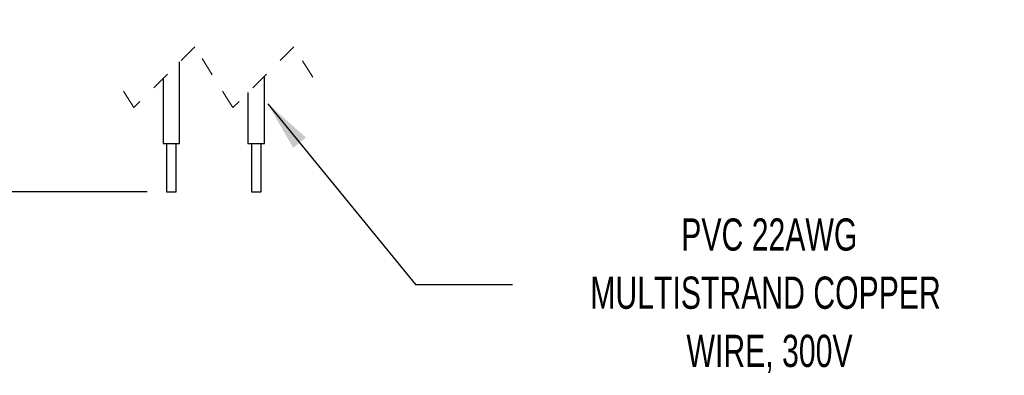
# Model space of a CAD drawing. Header units: inches. Extents: x 0.5 to 21.5, y 0.5 to 16.5.
# Tile 6 of 11: x 4.6 to 9.6, y 11.1 to 13. Entities that reach past the tile are written whole.
import ezdxf

# ---------------------------------------------------------------- set-up
doc = ezdxf.new("R2010")
doc.units = ezdxf.units.IN
doc.header["$LTSCALE"] = 2
doc.header["$MEASUREMENT"] = 0
doc.linetypes.add('HIDDEN', pattern=[0.075, 0.05, -0.025])
doc.layers.add('DIMENSIONS', color=140, linetype='Continuous', lineweight=25)
doc.layers.add('TEXT', color=140, linetype='Continuous', lineweight=25)
doc.styles.add('SLDTEXTSTYLE0', font='TXT', dxfattribs={"width": 0.7})
doc.dimstyles.new('SLDDIMSTYLE0', dxfattribs={"dimtxt": 0.18, "dimasz": 0.26, "dimexe": 0, "dimexo": 0.0625, "dimgap": 0, "dimtad": 0, "dimtih": 1, "dimtoh": 1, "dimdec": 0, "dimrnd": 1e-09, "dimzin": 0, "dimdsep": 46, "dimtxsty": 'Standard', "dimsah": 1, "dimcen": 0.09, "dimadec": 0, "dimazin": 0, "dimtfac": 0.26, "dimtdec": 0, "dimtofl": 0, "dimtmove": 0, "dimatfit": 3, "dimfxl": 0, "dimfrac": 2, "dimtolj": 1, "dimtzin": 0, "dimarcsym": 0})
doc.dimstyles.new('SLDDIMSTYLE6', dxfattribs={"dimtxt": 0.169922, "dimasz": 0.26, "dimexe": 0, "dimexo": 0.0625, "dimgap": 0.04248, "dimtad": 0, "dimtih": 1, "dimtoh": 1, "dimrnd": 1e-09, "dimzin": 4, "dimdsep": 46, "dimtxsty": 'SLDTEXTSTYLE0', "dimsah": 1, "dimcen": 0.09, "dimadec": 0, "dimazin": 1, "dimtfac": 1, "dimtmove": 0, "dimatfit": 0, "dimfxl": 0, "dimfrac": 2, "dimtolj": 1, "dimtzin": 12, "dimarcsym": 0})

# ---------------------------------------------------------------- blocks, each defined once
blk = doc.blocks.new('SW_NOTE_0_1')
at = {"layer": 'TEXT', "color": 0, "attachment_point": 2, "style": 'SLDTEXTSTYLE0'}
for s, insert, char_height in [('PVC 22AWG', (1.3281, 0.3425), 0.16667), ('MULTISTRAND COPPER', (1.3085, 0.0416), 0.166667), ('WIRE, 300V', (1.3292, -0.2594), 0.16667)]:
    blk.add_mtext(s, dxfattribs=dict(at, insert=insert, char_height=char_height))
blk = doc.blocks.new('_D_7')
at = {"layer": 'DIMENSIONS'}
for p, q in [((3.8551, 13.5815), (3.8551, 14.0815)), ((5.0387, 13.5815), (3.6051, 13.5815)), ((3.532, 12.877), (3.4749, 12.877)), ((3.4749, 12.877), (3.4749, 12.607)), ((4.1783, 12.877), (4.2353, 12.877)), ((4.2353, 12.877), (4.2353, 12.607)), ((3.4749, 12.607), (3.532, 12.607)), ((4.2353, 12.607), (4.1783, 12.607)), ((5.2087, 12.0637), (3.6051, 12.0637)), ((3.8551, 12.0637), (3.8551, 11.5637))]:
    blk.add_line(p, q, dxfattribs=at)
for points in [[(3.8551, 13.5815), (3.8951, 13.8415), (3.8151, 13.8415)], [(3.8551, 12.0637), (3.8151, 11.8037), (3.8951, 11.8037)]]:
    blk.add_solid(points, dxfattribs=at)
at = {"layer": 'DIMENSIONS', "char_height": 0.16667, "attachment_point": 1, "style": 'SLDTEXTSTYLE0'}
for s, insert in [('18.00', (3.532, 13.1299)), ('457.2', (3.532, 12.8218))]:
    blk.add_mtext(s, dxfattribs=dict(at, insert=insert))

msp = doc.modelspace()

# ---------------------------------------------------------------- linework, layer by layer
at = {"color": 7, "linetype": 'HIDDEN', "lineweight": 18}
for p, q in [((5.4546, 12.8142), (5.1396, 12.4992)), ((5.6515, 12.4992), (5.4546, 12.8142)), ((5.9664, 12.8142), (5.6515, 12.4992)), ((6.0649, 12.6567), (5.9664, 12.8142)), ((5.1396, 12.4992), (5.0412, 12.6567))]:
    msp.add_line(p, q, dxfattribs=at)
for p, q in [((5.3762, 12.3137), (5.3762, 12.7358)), ((5.2912, 12.6508), (5.2912, 12.3137)), ((5.8149, 12.3137), (5.8149, 12.6626)), ((5.7299, 12.5776), (5.7299, 12.3137)), ((5.2912, 12.3137), (5.3762, 12.3137)), ((5.3087, 12.3137), (5.3087, 12.0637)), ((5.3587, 12.0637), (5.3587, 12.3137)), ((5.7299, 12.3137), (5.8149, 12.3137)), ((5.7474, 12.3137), (5.7474, 12.0637)), ((5.7974, 12.0637), (5.7974, 12.3137)), ((5.3087, 12.0637), (5.3587, 12.0637)), ((5.7474, 12.0637), (5.7974, 12.0637))]:
    msp.add_line(p, q)

# ---------------------------------------------------------------- block references
at = {"layer": 'TEXT'}
msp.add_blockref('SW_NOTE_0_1', (7.0963, 11.5836), dxfattribs=at)

# ---------------------------------------------------------------- dimensions: what is measured, and where the dimension line sits
at = {"layer": 'DIMENSIONS'}
dim = msp.add_linear_dim(base=(3.8551, 13.5815), p1=(5.3087, 12.0637), p2=(5.1387, 13.5815), angle=90, text='18.00', dimstyle='SLDDIMSTYLE6', dxfattribs=at)
dim.commit()
dim.dimension.update_dxf_attribs({"geometry": '_D_7', "text_midpoint": (3.8551, 12.877), "dimtype": 160})

# ---------------------------------------------------------------- leaders
at = {"layer": 'TEXT'}
msp.add_leader([(5.8321, 12.5194), (6.5963, 11.5836), (7.0963, 11.5836)], dimstyle='SLDDIMSTYLE0', dxfattribs=at)

doc.saveas('drawing.dxf')
